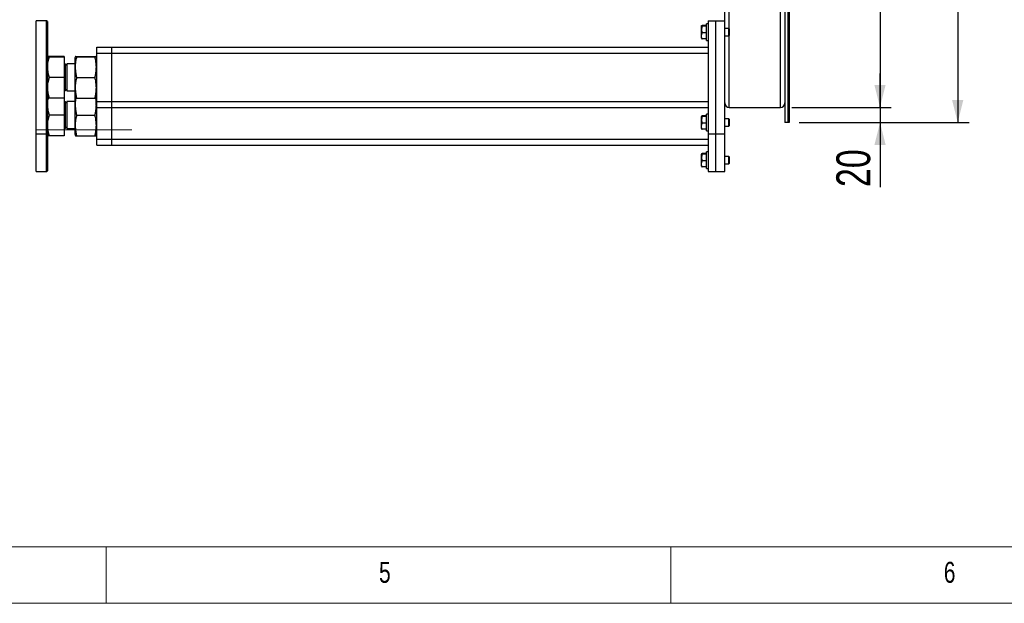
# Model space of a CAD drawing. Header units: millimetres. Extents: x 5 to 589, y 5 to 415.
# Tile 2 of 71: x 189 to 277, y 5 to 57. Entities that reach past the tile are written whole.
import ezdxf

# ---------------------------------------------------------------- set-up
doc = ezdxf.new("R2010")
doc.units = ezdxf.units.MM
doc.layers.add('COTES', color=1, linetype='Continuous')
doc.layers.add('NOTES', color=6, linetype='Continuous')
doc.layers.add('TRAIT-FORT', color=4, linetype='Continuous', lineweight=25)
doc.styles.add('SLDTEXTSTYLE0', font='TXT', dxfattribs={"width": 0.75})
doc.dimstyles.new('SLDDIMSTYLE4', dxfattribs={"dimtxt": 3, "dimasz": 2, "dimexe": 0, "dimexo": 0.0625, "dimgap": 0.75, "dimtad": 1, "dimdec": 0, "dimlfac": 15, "dimrnd": 1e-09, "dimzin": 12, "dimdsep": 46, "dimtxsty": 'SLDTEXTSTYLE0', "dimsah": 1, "dimcen": 0.09, "dimadec": 0, "dimazin": 3, "dimtfac": 1, "dimtdec": 0, "dimtmove": 0, "dimatfit": 0, "dimfxl": 1, "dimfrac": 2, "dimtolj": 1, "dimtzin": 12, "dimarcsym": 0})
doc.dimstyles.new('SLDDIMSTYLE5', dxfattribs={"dimtxt": 3, "dimasz": 2, "dimexe": 0, "dimexo": 0.0625, "dimgap": 0.75, "dimtad": 1, "dimdec": 0, "dimlfac": 15, "dimrnd": 1e-09, "dimzin": 12, "dimdsep": 46, "dimtxsty": 'SLDTEXTSTYLE0', "dimsah": 1, "dimcen": 0.09, "dimadec": 0, "dimazin": 3, "dimtfac": 1, "dimtdec": 0, "dimtofl": 0, "dimtmove": 0, "dimatfit": 3, "dimfxl": 1, "dimfrac": 2, "dimtolj": 1, "dimtzin": 12, "dimarcsym": 0})

# ---------------------------------------------------------------- blocks, each defined once
blk = doc.blocks.new('_D_31')
at = {"layer": 'COTES', "color": 1, "transparency": 16777216}
for p, q in [((257.708, 224.227), (266.52, 224.227)), ((265.52, 224.227), (265.52, 48.894)), ((257.708, 48.894), (266.52, 48.894))]:
    blk.add_line(p, q, dxfattribs=at)
for points in [[(265.52, 224.227), (265.02, 222.227), (266.02, 222.227)], [(265.52, 48.894), (266.02, 50.894), (265.02, 50.894)]]:
    blk.add_solid(points, dxfattribs=at)
at = {"layer": 'COTES', "color": 1, "transparency": 16777216, "char_height": 3, "attachment_point": 1, "rotation": 90, "style": 'SLDTEXTSTYLE0'}
for s, insert in [('CADRE', (261.653, 134.686)), ('2630', (261.653, 124.694))]:
    blk.add_mtext(s, dxfattribs=dict(at, insert=insert))
blk = doc.blocks.new('_D_32')
at = {"layer": 'COTES', "color": 1, "transparency": 16777216}
for p, q in [((265.52, 48.894), (265.52, 51.894)), ((257.708, 48.894), (266.52, 48.894)), ((265.52, 48.894), (265.52, 47.561)), ((258.374, 47.561), (266.52, 47.561)), ((265.52, 47.561), (265.52, 41.844))]:
    blk.add_line(p, q, dxfattribs=at)
for points in [[(265.52, 48.894), (266.02, 50.894), (265.02, 50.894)], [(265.52, 47.561), (265.02, 45.561), (266.02, 45.561)]]:
    blk.add_solid(points, dxfattribs=at)
at = {"layer": 'COTES', "color": 1, "transparency": 16777216, "insert": (261.653, 41.844), "char_height": 3, "attachment_point": 1, "rotation": 90, "style": 'SLDTEXTSTYLE0'}
blk.add_mtext('20', dxfattribs=at)
blk = doc.blocks.new('_D_33')
at = {"layer": 'COTES', "color": 1, "transparency": 16777216}
for p, q in [((258.108, 226.227), (273.399, 226.227)), ((272.399, 226.227), (272.399, 47.561)), ((258.374, 47.561), (273.399, 47.561))]:
    blk.add_line(p, q, dxfattribs=at)
for points in [[(272.399, 226.227), (271.899, 224.227), (272.899, 224.227)], [(272.399, 47.561), (272.899, 49.561), (271.899, 49.561)]]:
    blk.add_solid(points, dxfattribs=at)
at = {"layer": 'COTES', "color": 1, "transparency": 16777216, "char_height": 3, "attachment_point": 1, "rotation": 90, "style": 'SLDTEXTSTYLE0'}
for s, insert in [('TOLE', (268.532, 137.313)), ('2680', (268.532, 127.321))]:
    blk.add_mtext(s, dxfattribs=dict(at, insert=insert))

msp = doc.modelspace()

# ---------------------------------------------------------------- linework, layer by layer
at = {"color": 7, "linetype": 'Continuous', "lineweight": 18}
for p, q in [((190.8077, 46.9121), (199.2928, 46.9121)), ((10, 10), (584, 10)), ((197, 10), (197, 5)), ((247, 5), (247, 10)), ((5, 5), (589, 5))]:
    msp.add_line(p, q, dxfattribs=at)
at = {"layer": 'TRAIT-FORT', "color": 4, "linetype": 'Continuous', "lineweight": 25}
for p, q in [((256.7077, 48.8939), (256.7077, 161.5606)), ((257.3743, 157.5599), (257.3743, 47.5606)), ((257.4743, 157.5599), (257.4743, 47.5606)), ((257.1077, 152.2266), (257.1077, 47.5606)), ((257.3743, 152.2266), (257.3743, 47.5606)), ((252.1743, 55.8472), (252.1743, 76.2739)), ((251.7743, 56.5606), (251.7743, 75.5606)), ((191.741, 56.5606), (190.8077, 56.5606)), ((190.8077, 53.6479), (190.8077, 56.5606)), ((191.8077, 56.4939), (191.741, 56.5606)), ((191.741, 46.5606), (191.741, 56.5606)), ((191.8077, 56.4939), (191.8077, 46.6272)), ((249.7266, 56.1317), (249.7077, 56.0989)), ((249.7077, 55.0222), (249.7077, 56.0989)), ((250.1743, 56.1598), (249.7746, 56.1598)), ((250.1743, 56.0878), (249.7746, 56.0878)), ((250.3077, 56.2939), (250.1743, 56.2939)), ((250.1743, 54.8272), (250.1743, 56.2939)), ((250.3077, 56.5606), (250.3077, 46.5606)), ((250.3077, 56.5606), (250.9743, 56.5606)), ((250.9743, 46.5606), (250.9743, 56.5606)), ((250.9743, 56.5606), (251.7743, 56.5606)), ((251.7743, 46.5606), (251.7743, 56.5606)), ((252.1277, 55.8939), (251.7743, 55.8939)), ((252.1743, 55.8472), (252.1277, 55.8939)), ((252.1277, 55.2272), (252.1277, 55.8939)), ((252.1743, 55.8472), (252.1743, 55.2739)), ((249.7077, 55.0222), (249.7266, 54.9895)), ((250.1743, 55.4885), (249.7746, 55.4885)), ((250.1743, 54.9613), (249.7746, 54.9613)), ((251.7743, 55.2272), (252.1277, 55.2272)), ((252.1277, 55.2272), (252.1743, 55.2739)), ((252.1743, 48.8939), (252.1743, 55.2739)), ((196.1743, 54.2272), (197.5077, 54.2272)), ((196.1743, 53.6939), (196.1743, 54.2272)), ((197.5077, 53.6939), (197.5077, 54.2272)), ((197.5077, 54.2272), (250.3077, 54.2272)), ((250.1743, 54.8272), (250.3077, 54.8272)), ((190.8077, 46.5606), (190.8077, 53.6479)), ((193.2943, 53.4066), (191.9714, 53.4066)), ((191.9714, 53.381), (193.2943, 53.381)), ((193.2943, 53.4066), (193.2943, 53.381)), ((193.2943, 53.381), (193.2943, 51.535)), ((193.3077, 53.2642), (193.2943, 53.2642)), ((193.3077, 53.2642), (193.3077, 50.691)), ((194.3026, 53.395), (194.241, 53.2425)), ((194.241, 53.2425), (194.241, 49.8786)), ((194.4167, 53.4066), (195.9986, 53.4066)), ((194.4167, 53.381), (195.9986, 53.381)), ((196.1743, 53.2425), (196.1126, 53.3953)), ((196.1743, 53.6939), (197.5077, 53.6939)), ((196.1743, 49.4272), (196.1743, 53.6939)), ((197.5077, 53.6939), (250.3077, 53.6939)), ((197.5077, 49.4272), (197.5077, 53.6939)), ((193.5187, 52.6162), (193.3743, 52.7606)), ((193.3743, 52.7606), (193.3743, 50.3606)), ((194.241, 52.7606), (193.5187, 52.7606)), ((193.5187, 52.7606), (193.5187, 50.948)), ((193.2943, 51.535), (191.9714, 51.535)), ((193.2943, 51.535), (193.2943, 49.7146)), ((194.4167, 51.535), (195.9986, 51.535)), ((193.3077, 50.691), (193.3077, 49.8569)), ((193.5187, 50.948), (193.5187, 50.3606)), ((193.2943, 49.7146), (191.9714, 49.7146)), ((193.2943, 49.8569), (193.3077, 49.8569)), ((193.2943, 49.7146), (193.2943, 48.2016)), ((193.3077, 49.8569), (193.3077, 47.3576)), ((193.3743, 50.3606), (193.5187, 50.5049)), ((193.5187, 50.3606), (194.241, 50.3606)), ((194.241, 49.8786), (194.3026, 49.7261)), ((194.241, 49.8786), (194.241, 46.5453)), ((194.4167, 49.7146), (195.9986, 49.7146)), ((196.1126, 49.7259), (196.1743, 49.8786)), ((193.5187, 49.2829), (193.3743, 49.4272)), ((193.3743, 49.4272), (193.3743, 47.0272)), ((194.241, 49.4272), (193.5187, 49.4272)), ((193.5187, 49.4272), (193.5187, 47.6147)), ((196.1743, 49.4272), (197.5077, 49.4272)), ((196.1743, 48.8939), (196.1743, 49.4272)), ((196.1743, 46.0939), (196.1743, 48.8939)), ((196.1743, 48.8939), (197.5077, 48.8939)), ((197.5077, 48.8939), (197.5077, 49.4272)), ((197.5077, 49.4272), (250.3077, 49.4272)), ((197.5077, 46.0939), (197.5077, 48.8939)), ((197.5077, 48.8939), (250.3077, 48.8939)), ((252.1743, 48.8939), (256.7077, 48.8939)), ((193.2943, 48.2016), (191.9714, 48.2016)), ((193.2943, 48.2016), (193.2943, 46.3812)), ((194.4167, 48.2016), (195.9986, 48.2016)), ((249.7266, 48.1317), (249.7077, 48.0989)), ((249.7077, 47.0222), (249.7077, 48.0989)), ((250.1743, 48.1598), (249.7746, 48.1598)), ((250.1743, 48.0878), (249.7746, 48.0878)), ((250.3077, 48.2939), (250.1743, 48.2939)), ((250.1743, 46.8272), (250.1743, 48.2939)), ((193.3077, 47.3576), (193.3077, 46.5236)), ((193.3743, 47.0272), (193.5187, 47.1716)), ((193.5187, 47.6147), (193.5187, 47.0272)), ((250.1743, 47.4885), (249.7746, 47.4885)), ((252.1277, 47.8939), (251.7743, 47.8939)), ((251.7743, 47.2272), (252.1277, 47.2272)), ((252.1743, 47.8472), (252.1277, 47.8939)), ((252.1277, 47.2272), (252.1277, 47.8939)), ((252.1277, 47.2272), (252.1743, 47.2739)), ((252.1743, 47.8472), (252.1743, 47.2739)), ((257.3743, 47.5606), (257.1077, 47.5606)), ((257.4743, 47.5606), (257.3743, 47.5606)), ((190.8077, 46.5606), (191.741, 46.5606)), ((190.8077, 43.2272), (190.8077, 46.5606)), ((191.741, 46.5606), (191.8077, 46.6272)), ((191.741, 43.2272), (191.741, 46.5606)), ((191.8077, 46.6272), (191.8077, 43.2939)), ((193.2943, 46.3812), (191.9714, 46.3812)), ((193.2943, 46.5236), (193.3077, 46.5236)), ((193.5187, 47.0272), (194.241, 47.0272)), ((194.241, 46.5453), (194.3026, 46.3928)), ((194.4167, 46.3812), (195.9986, 46.3812)), ((196.1126, 46.3926), (196.1743, 46.5453)), ((249.7077, 47.0222), (249.7266, 46.9895)), ((250.1743, 46.9613), (249.7746, 46.9613)), ((250.1743, 46.8272), (250.3077, 46.8272)), ((250.3077, 46.5606), (250.9743, 46.5606)), ((250.3077, 46.5606), (250.3077, 43.2272)), ((250.9743, 46.5606), (251.7743, 46.5606)), ((250.9743, 43.2272), (250.9743, 46.5606)), ((251.7743, 43.2272), (251.7743, 46.5606)), ((196.1743, 46.0939), (197.5077, 46.0939)), ((196.1743, 45.5606), (196.1743, 46.0939)), ((196.1743, 45.5606), (197.5077, 45.5606)), ((197.5077, 46.0939), (250.3077, 46.0939)), ((197.5077, 45.5606), (197.5077, 46.0939)), ((197.5077, 45.5606), (250.3077, 45.5606)), ((249.7266, 44.7983), (249.7077, 44.7656)), ((249.7077, 43.6889), (249.7077, 44.7656)), ((250.1743, 44.8265), (249.7746, 44.8265)), ((250.1743, 44.7544), (249.7746, 44.7544)), ((250.3077, 44.9606), (250.1743, 44.9606)), ((250.1743, 43.4939), (250.1743, 44.9606)), ((252.1277, 44.5606), (251.7743, 44.5606)), ((252.1743, 44.5139), (252.1277, 44.5606)), ((252.1277, 43.8939), (252.1277, 44.5606)), ((252.1743, 44.5139), (252.1743, 43.9406)), ((249.7077, 43.6889), (249.7266, 43.6562)), ((250.1743, 44.1552), (249.7746, 44.1552)), ((250.1743, 43.628), (249.7746, 43.628)), ((251.7743, 43.8939), (252.1277, 43.8939)), ((252.1277, 43.8939), (252.1743, 43.9406)), ((190.8077, 43.2272), (191.741, 43.2272)), ((191.741, 43.2272), (191.8077, 43.2939)), ((250.1743, 43.4939), (250.3077, 43.4939)), ((250.3077, 43.2272), (250.9743, 43.2272)), ((250.9743, 43.2272), (251.7743, 43.2272))]:
    msp.add_line(p, q, dxfattribs=at)
for centre, radius, start, end in [((193.3743, 52.8272), 0.0667, 180, 270), ((193.3743, 50.2939), 0.0667, 90, 180), ((193.3743, 49.4939), 0.0667, 180, 270), ((252.1743, 49.2939), 0.4, 180, 270), ((256.7077, 49.2939), 0.4, 270, 0), ((193.3743, 46.9606), 0.0667, 90, 180)]:
    msp.add_arc(centre, radius, start, end, dxfattribs=at)
for points, knots in [([(249.7746, 56.0878), (249.76, 56.094), (249.7304, 56.1067), (249.7196, 56.1254), (249.7355, 56.1433), (249.7615, 56.1543), (249.7746, 56.1598)], [0, 0, 0, 0, 0.2646049, 0.5349477, 0.7653431, 1, 1, 1, 1]), ([(249.7746, 56.0878), (249.76, 56.0358), (249.7304, 55.9306), (249.7196, 55.7748), (249.7355, 55.6259), (249.7615, 55.5346), (249.7746, 55.4885)], [0, 0, 0, 0, 0.2646049, 0.5349477, 0.7653431, 1, 1, 1, 1]), ([(249.7746, 54.9613), (249.7544, 55.0284), (249.7209, 55.1393), (249.724, 55.3002), (249.7472, 55.4085), (249.7685, 55.4708), (249.7746, 55.4885)], [0, 0, 0, 0, 0.3855495, 0.6376419, 0.8965462, 1, 1, 1, 1]), ([(249.7282, 54.9905), (249.7309, 54.9863), (249.7373, 54.9764), (249.7609, 54.9669), (249.7746, 54.9613)], [0, 0, 0, 0, 0.4210552, 1, 1, 1, 1]), ([(191.9714, 53.4066), (191.9269, 53.4045), (191.8598, 53.4014), (191.8146, 53.3971), (191.81, 53.3949), (191.8077, 53.3938)], [0, 0, 0, 0, 0.4952513, 0.7468182, 1, 1, 1, 1]), ([(191.8077, 53.3938), (191.8159, 53.3916), (191.8326, 53.3873), (191.9248, 53.3831), (191.9714, 53.381)], [0, 0, 0, 0, 0.4945107, 1, 1, 1, 1]), ([(191.9714, 53.381), (191.9269, 53.2311), (191.8598, 53.0051), (191.8146, 52.6946), (191.81, 52.537), (191.8077, 52.458)], [0, 0, 0, 0, 0.4952513, 0.7468182, 1, 1, 1, 1]), ([(194.4167, 53.381), (194.3906, 53.3827), (194.3412, 53.3859), (194.3045, 53.3907), (194.299, 53.3949), (194.3181, 53.3988), (194.3552, 53.4026), (194.3955, 53.4052), (194.4167, 53.4066)], [0, 0, 0, 0, 0.2020684, 0.3826998, 0.5553146, 0.6929917, 0.8388942, 1, 1, 1, 1]), ([(194.4167, 51.535), (194.3906, 51.6582), (194.3412, 51.8916), (194.3045, 52.2347), (194.299, 52.5393), (194.3181, 52.8218), (194.3552, 53.0957), (194.3955, 53.2828), (194.4167, 53.381)], [0, 0, 0, 0, 0.2020684, 0.3826998, 0.5553146, 0.6929917, 0.8388942, 1, 1, 1, 1]), ([(195.9986, 53.4066), (196.0247, 53.4049), (196.0741, 53.4016), (196.1108, 53.3969), (196.1163, 53.3927), (196.0972, 53.3887), (196.0601, 53.3849), (196.0198, 53.3823), (195.9986, 53.381)], [0, 0, 0, 0, 0.2020684, 0.3826998, 0.5553146, 0.6929917, 0.8388942, 1, 1, 1, 1]), ([(195.9986, 53.381), (196.0247, 53.2577), (196.0741, 53.0244), (196.1108, 52.6812), (196.1163, 52.3766), (196.0972, 52.0942), (196.0601, 51.8202), (196.0198, 51.6331), (195.9986, 51.535)], [0, 0, 0, 0, 0.2020684, 0.3826998, 0.5553146, 0.6929917, 0.8388942, 1, 1, 1, 1]), ([(191.8077, 52.458), (191.8159, 52.3033), (191.8326, 51.9906), (191.9248, 51.6879), (191.9714, 51.535)], [0, 0, 0, 0, 0.4945107, 1, 1, 1, 1]), ([(191.9714, 51.535), (191.9269, 51.3872), (191.8598, 51.1643), (191.8146, 50.8582), (191.81, 50.7027), (191.8077, 50.6248)], [0, 0, 0, 0, 0.4952513, 0.7468182, 1, 1, 1, 1]), ([(194.4167, 49.7146), (194.3906, 49.8361), (194.3412, 50.0662), (194.3045, 50.4046), (194.299, 50.705), (194.3181, 50.9835), (194.3552, 51.2537), (194.3955, 51.4382), (194.4167, 51.535)], [0, 0, 0, 0, 0.2020684, 0.3826998, 0.5553146, 0.6929917, 0.8388942, 1, 1, 1, 1]), ([(195.9986, 51.535), (196.0247, 51.4135), (196.0741, 51.1833), (196.1108, 50.8449), (196.1163, 50.5445), (196.0972, 50.266), (196.0601, 49.9958), (196.0198, 49.8114), (195.9986, 49.7146)], [0, 0, 0, 0, 0.2020684, 0.3826998, 0.5553146, 0.6929917, 0.8388942, 1, 1, 1, 1]), ([(191.8077, 50.6248), (191.8159, 50.4723), (191.8326, 50.1638), (191.9248, 49.8654), (191.9714, 49.7146)], [0, 0, 0, 0, 0.4945107, 1, 1, 1, 1]), ([(191.9714, 49.7146), (191.9269, 49.7167), (191.8598, 49.7198), (191.8146, 49.7241), (191.81, 49.7263), (191.8077, 49.7274)], [0, 0, 0, 0, 0.4952513, 0.7468182, 1, 1, 1, 1]), ([(191.8851, 49.7191), (191.8735, 49.678), (191.8405, 49.5606), (191.8156, 49.3611), (191.8103, 49.2036), (191.8077, 49.1246)], [0, 0, 0, 0, 0.2116064, 0.604542, 1, 1, 1, 1]), ([(194.4167, 48.2016), (194.3906, 48.3248), (194.3412, 48.5582), (194.3044, 48.9014), (194.2993, 49.2059), (194.3163, 49.4774), (194.3409, 49.6406), (194.3527, 49.7191)], [0, 0, 0, 0, 0.24618903, 0.46626056, 0.67656492, 0.84430317, 1, 1, 1, 1]), ([(194.3051, 49.7271), (194.3043, 49.7267), (194.3014, 49.7252), (194.3193, 49.7223), (194.3548, 49.7185), (194.3954, 49.7159), (194.4167, 49.7146)], [0, 0, 0, 0, 0.0917467, 0.372947, 0.6709474, 1, 1, 1, 1]), ([(195.9986, 49.7146), (196.0244, 49.7163), (196.0733, 49.7195), (196.109, 49.7237), (196.1094, 49.7262), (196.1096, 49.7271)], [0, 0, 0, 0, 0.4127439, 0.7817009, 1, 1, 1, 1]), ([(196.062, 49.7191), (196.0648, 49.7051), (196.0894, 49.5808), (196.1094, 49.3477), (196.1166, 49.0433), (196.0971, 48.7608), (196.0602, 48.4869), (196.0198, 48.2998), (195.9986, 48.2016)], [0, 0, 0, 0, 0.0279265, 0.2479793, 0.4582658, 0.6259897, 0.8037342, 1, 1, 1, 1]), ([(191.8077, 49.1246), (191.8159, 48.97), (191.8326, 48.6572), (191.9248, 48.3546), (191.9714, 48.2016)], [0, 0, 0, 0, 0.4945107, 1, 1, 1, 1]), ([(191.9714, 48.2016), (191.9269, 48.0538), (191.8598, 47.8309), (191.8146, 47.5248), (191.81, 47.3694), (191.8077, 47.2914)], [0, 0, 0, 0, 0.4952513, 0.7468182, 1, 1, 1, 1]), ([(194.4167, 46.3812), (194.3906, 46.5028), (194.3412, 46.7329), (194.3045, 47.0713), (194.299, 47.3717), (194.3181, 47.6502), (194.3552, 47.9204), (194.3955, 48.1048), (194.4167, 48.2016)], [0, 0, 0, 0, 0.2020684, 0.3826998, 0.5553146, 0.6929917, 0.8388942, 1, 1, 1, 1]), ([(195.9986, 48.2016), (196.0247, 48.0801), (196.0741, 47.85), (196.1108, 47.5116), (196.1163, 47.2112), (196.0972, 46.9327), (196.0601, 46.6625), (196.0198, 46.478), (195.9986, 46.3812)], [0, 0, 0, 0, 0.2020684, 0.3826998, 0.5553146, 0.6929917, 0.8388942, 1, 1, 1, 1]), ([(249.7746, 48.0878), (249.76, 48.094), (249.7304, 48.1067), (249.7196, 48.1254), (249.7355, 48.1433), (249.7615, 48.1543), (249.7746, 48.1598)], [0, 0, 0, 0, 0.2646049, 0.5349477, 0.7653431, 1, 1, 1, 1]), ([(249.7746, 48.0878), (249.76, 48.0358), (249.7304, 47.9306), (249.7196, 47.7748), (249.7355, 47.6259), (249.7615, 47.5346), (249.7746, 47.4885)], [0, 0, 0, 0, 0.2646049, 0.5349477, 0.7653431, 1, 1, 1, 1]), ([(191.8077, 47.2914), (191.8159, 47.1389), (191.8326, 46.8305), (191.9248, 46.5321), (191.9714, 46.3812)], [0, 0, 0, 0, 0.4945107, 1, 1, 1, 1]), ([(249.7746, 46.9613), (249.7544, 47.0284), (249.7209, 47.1393), (249.724, 47.3002), (249.7472, 47.4085), (249.7685, 47.4708), (249.7746, 47.4885)], [0, 0, 0, 0, 0.3855495, 0.6376419, 0.8965462, 1, 1, 1, 1]), ([(191.9714, 46.3812), (191.9269, 46.3833), (191.8598, 46.3865), (191.8146, 46.3908), (191.81, 46.393), (191.8077, 46.3941)], [0, 0, 0, 0, 0.4952513, 0.7468182, 1, 1, 1, 1]), ([(194.3051, 46.3938), (194.3043, 46.3934), (194.3014, 46.3918), (194.3193, 46.389), (194.3548, 46.3852), (194.3954, 46.3826), (194.4167, 46.3812)], [0, 0, 0, 0, 0.0917467, 0.372947, 0.6709474, 1, 1, 1, 1]), ([(195.9986, 46.3812), (196.0244, 46.383), (196.0733, 46.3862), (196.109, 46.3904), (196.1094, 46.3929), (196.1096, 46.3938)], [0, 0, 0, 0, 0.4127439, 0.7817009, 1, 1, 1, 1]), ([(249.7282, 46.9905), (249.7309, 46.9863), (249.7373, 46.9764), (249.7609, 46.9669), (249.7746, 46.9613)], [0, 0, 0, 0, 0.4210552, 1, 1, 1, 1]), ([(249.7746, 44.7544), (249.76, 44.7607), (249.7304, 44.7733), (249.7196, 44.7921), (249.7355, 44.81), (249.7615, 44.821), (249.7746, 44.8265)], [0, 0, 0, 0, 0.2646049, 0.5349477, 0.7653431, 1, 1, 1, 1]), ([(249.7746, 44.7544), (249.76, 44.7024), (249.7304, 44.5973), (249.7196, 44.4415), (249.7355, 44.2926), (249.7615, 44.2013), (249.7746, 44.1552)], [0, 0, 0, 0, 0.2646049, 0.5349477, 0.7653431, 1, 1, 1, 1]), ([(249.7746, 43.628), (249.7544, 43.6951), (249.7209, 43.806), (249.724, 43.9669), (249.7472, 44.0752), (249.7685, 44.1374), (249.7746, 44.1552)], [0, 0, 0, 0, 0.3855495, 0.6376419, 0.8965462, 1, 1, 1, 1]), ([(249.7282, 43.6571), (249.7309, 43.653), (249.7373, 43.6431), (249.7609, 43.6335), (249.7746, 43.628)], [0, 0, 0, 0, 0.4210552, 1, 1, 1, 1])]:
    msp.add_open_spline(points, degree=3, knots=knots, dxfattribs=at)

# ---------------------------------------------------------------- texts
at = {"layer": 'NOTES', "color": 211, "char_height": 1.8521, "attachment_point": 1, "style": 'SLDTEXTSTYLE0'}
for s, insert in [('5', (221.1667, 8.668)), ('6', (271.1667, 8.668))]:
    msp.add_mtext(s, dxfattribs=dict(at, insert=insert))

# ---------------------------------------------------------------- dimensions: what is measured, and where the dimension line sits
at = {"layer": 'COTES', "color": 1}
for base, p1, p2, text, picture, middle in [((272.3994, 47.5606), (257.1077, 226.2272), (257.3743, 47.5606), '<> TOLE', '_D_33', (272.3994, 136.8939)), ((265.5202, 48.8939), (256.7077, 224.2272), (256.7077, 48.8939), '<> CADRE', '_D_31', (265.5202, 136.5606))]:
    dim = msp.add_linear_dim(base=base, p1=p1, p2=p2, angle=90, text=text, dimstyle='SLDDIMSTYLE5', dxfattribs=at)
    dim.commit()
    dim.dimension.update_dxf_attribs({"geometry": picture, "text_midpoint": middle, "dimtype": 160})
dim = msp.add_linear_dim(base=(265.5202, 47.5606), p1=(256.7077, 48.8939), p2=(257.3743, 47.5606), angle=90, dimstyle='SLDDIMSTYLE4', dxfattribs=at)
dim.commit()
dim.dimension.update_dxf_attribs({"geometry": '_D_32', "text_midpoint": (265.5202, 44.0605), "dimtype": 160})

doc.saveas('drawing.dxf')
